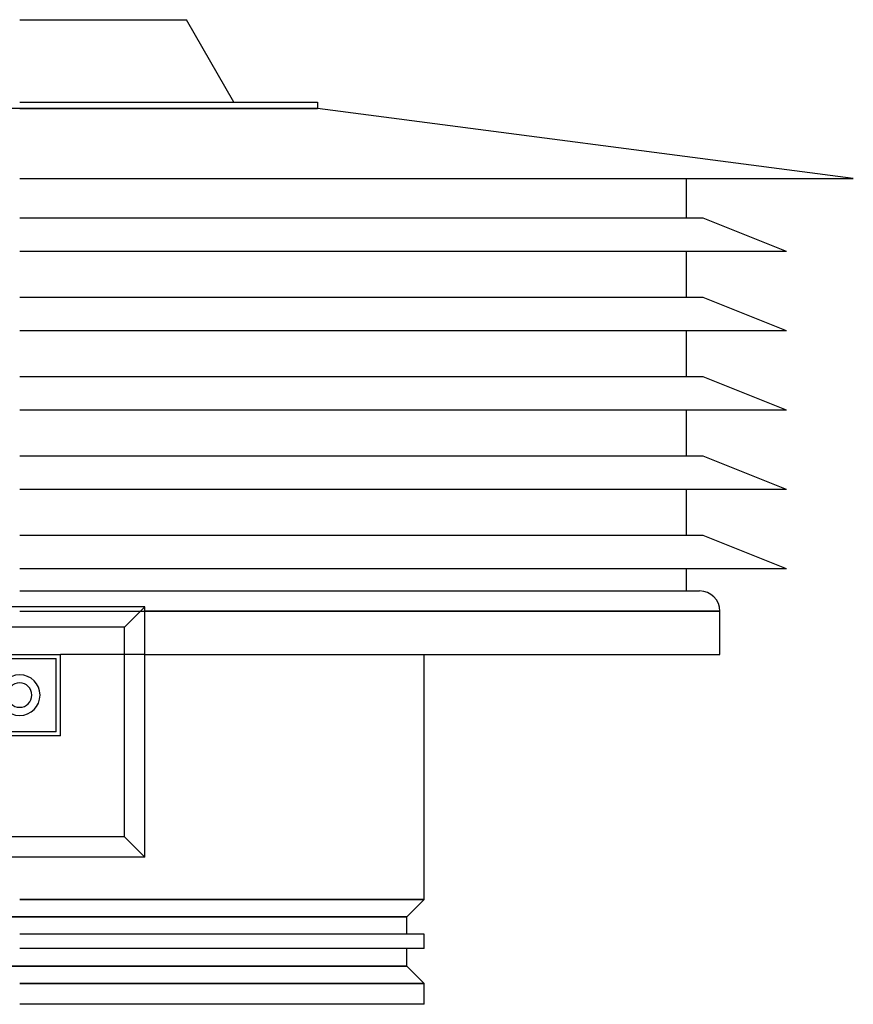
# Model space of a CAD drawing. Header units: millimetres. Extents: x -205 to 205, y -242 to 0.
# Tile 3 of 3: x 0 to 205, y -242 to 0. Entities that reach past the tile are written whole.
import ezdxf

# ---------------------------------------------------------------- set-up
doc = ezdxf.new("R2010")
doc.units = ezdxf.units.MM
doc.layers.add('HIDDEN', color=7, linetype='Continuous')
doc.layers.add('THICK', color=7, linetype='Continuous')

msp = doc.modelspace()

# ---------------------------------------------------------------- linework, layer by layer
at = {"layer": 'HIDDEN'}
for p, q in [((0, -21.82), (-73.2, -21.82)), ((73.2, -21.82), (0, -21.82)), ((30.75, -144.3), (30.75, -144.3)), ((0, -145.4), (172.2, -145.4)), ((9, -157), (9, -157)), ((30.75, -156), (10, -156)), ((10, -156), (10, -156)), ((30.75, -156), (30.75, -156)), ((9, -175), (9, -175)), ((10, -176), (10, -176)), ((30.75, -205.8), (30.75, -205.8)), ((99.5, -216.2), (0, -216.2)), ((-95.2, -220.5), (95.2, -220.5)), ((95.2, -232.6), (-95.2, -232.6)), ((0, -236.9), (99.5, -236.9))]:
    msp.add_line(p, q, dxfattribs=at)
at = {"layer": 'THICK'}
for p, q in [((0, 0), (41, 0)), ((52.7, -20.26), (41, 0)), ((0, -20.26), (73.2, -20.26)), ((73.2, -20.26), (73.2, -21.82)), ((0, -21.82), (73.2, -21.82)), ((205, -39), (73.2, -21.82)), ((0, -39), (205, -39)), ((164, -48.75), (164, -39)), ((168.1, -48.75), (0, -48.75)), ((188.6, -56.95), (168.1, -48.75)), ((188.6, -56.95), (0, -56.95)), ((164, -68.25), (164, -56.95)), ((168.1, -68.25), (0, -68.25)), ((188.6, -76.45), (168.1, -68.25)), ((188.6, -76.45), (0, -76.45)), ((164, -87.75), (164, -76.45)), ((168.1, -87.75), (0, -87.75)), ((188.6, -95.95), (168.1, -87.75)), ((188.6, -95.95), (0, -95.95)), ((164, -107.25), (164, -95.95)), ((168.1, -107.25), (0, -107.25)), ((188.6, -115.45), (168.1, -107.25)), ((188.6, -115.45), (0, -115.45)), ((164, -126.75), (164, -115.45)), ((168.1, -126.75), (0, -126.75)), ((188.6, -134.95), (168.1, -126.75)), ((188.6, -134.95), (0, -134.95)), ((164, -140.4), (164, -134.95)), ((0, -140.4), (167.2, -140.4)), ((30.75, -144.3), (-30.75, -144.3)), ((30.75, -144.3), (25.75, -149.3)), ((30.75, -205.8), (30.75, -144.3)), ((172.2, -145.4), (30.75, -145.4)), ((172.2, -156), (172.2, -145.4)), ((25.75, -149.3), (-25.75, -149.3)), ((25.75, -200.8), (25.75, -149.3)), ((-10, -156), (10, -156)), ((-9, -157), (9, -157)), ((9, -175), (9, -157)), ((10, -176), (10, -156)), ((30.75, -156), (172.2, -156)), ((99.5, -216.2), (99.5, -156)), ((10, -176), (-10, -176)), ((9, -175), (-9, -175)), ((25.75, -200.8), (-25.75, -200.8)), ((25.75, -200.8), (30.75, -205.8)), ((30.75, -205.8), (-30.75, -205.8)), ((0, -216.2), (99.5, -216.2)), ((95.2, -220.5), (99.5, -216.2)), ((95.2, -220.5), (-95.2, -220.5)), ((95.2, -224.8), (95.2, -220.5)), ((99.5, -224.8), (0, -224.8)), ((99.5, -228.3), (99.5, -224.8)), ((99.5, -228.3), (0, -228.3)), ((95.2, -232.6), (95.2, -228.3)), ((-95.2, -232.6), (95.2, -232.6)), ((99.5, -236.9), (95.2, -232.6)), ((99.5, -236.9), (0, -236.9)), ((99.5, -242), (99.5, -236.9)), ((99.5, -242), (0, -242))]:
    msp.add_line(p, q, dxfattribs=at)
for centre, radius, start, end in [((167.2, -145.4), 5, 0.0001, 90), ((0, -166), 5, 90, 270), ((0, -166), 5, 0, 90), ((0, -166), 3, 90, 270), ((0, -166), 3, 0, 90), ((0, -166), 5, 270, 0), ((0, -166), 3, 270, 0)]:
    msp.add_arc(centre, radius, start, end, dxfattribs=at)

doc.saveas('drawing.dxf')
